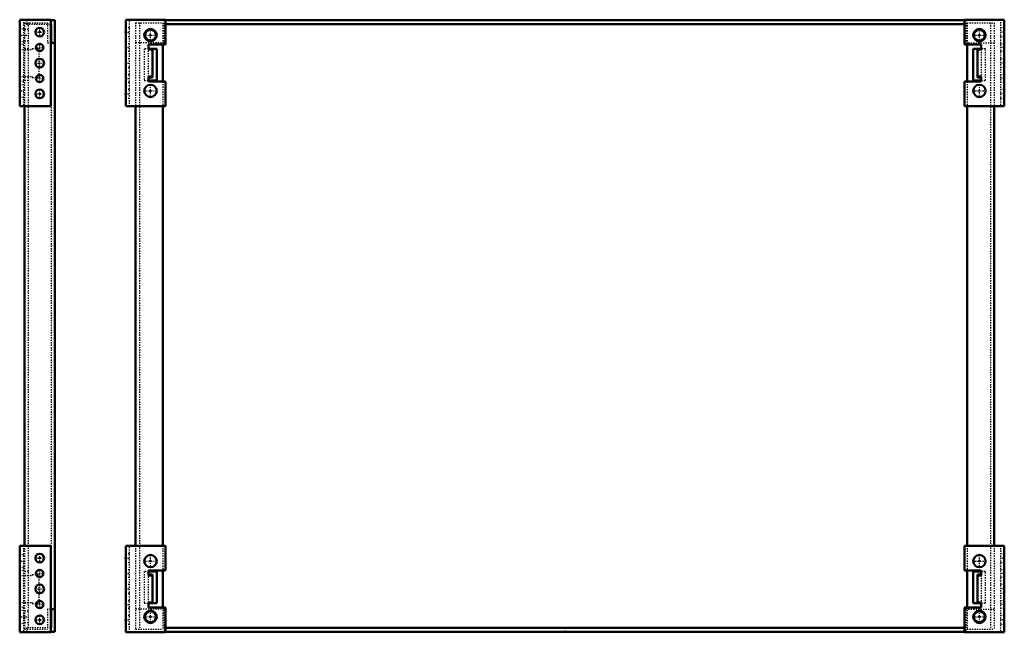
# Model space of a CAD drawing. Header units: millimetres. Extents: x 0 to 1707, y -25 to 859.
# Tile 2 of 2: x 911 to 1707, y 200 to 695. Entities that reach past the tile are written whole.
import ezdxf

# ---------------------------------------------------------------- set-up
doc = ezdxf.new("R2010")
doc.units = ezdxf.units.MM
doc.linetypes.add('Center', pattern=[1.5, 0.45, -0.5, 0.05, -0.5])
doc.linetypes.add('Dashed', pattern=[2, 1, -1])
for name, color, linetype, lineweight in [('2d ConnectionPoints', 7, 'Continuous', 50), ('AM_0', 7, 'Continuous', 50), ('AM_7', 7, 'Center', 25), ('AM_9', 6, 'Dashed', 25)]:
    doc.layers.add(name, color=color, linetype=linetype, lineweight=lineweight)

# ---------------------------------------------------------------- blocks, each defined once
blk = doc.blocks.new('14_MPP_0__P1_1_0_in_MPP0608_0__1300')
at = {"layer": 'AM_0'}
for p, q in [((910.906, 695.3405), (935.906, 695.3405)), ((910.906, 695.3405), (910.906, 625.3405)), ((935.906, 695.3405), (935.906, 625.3405)), ((910.906, 625.3405), (935.906, 625.3405))]:
    blk.add_line(p, q, dxfattribs=at)
for centre, radius in [((926.906, 685.3405), 3.5), ((926.906, 672.8405), 3), ((926.906, 660.3405), 3.5), ((926.906, 647.8405), 3), ((926.906, 635.3405), 3.5)]:
    blk.add_circle(centre, radius, dxfattribs=at)
at = {"layer": 'AM_7'}
for p, q in [((923.231, 685.3405), (930.581, 685.3405)), ((926.906, 681.6655), (926.906, 689.0155)), ((910.756, 682.8405), (914.056, 682.8405)), ((923.756, 672.8405), (930.056, 672.8405)), ((926.906, 669.6905), (926.906, 675.9905)), ((926.906, 656.6655), (926.906, 664.0155)), ((923.231, 660.3405), (930.581, 660.3405)), ((923.756, 647.8405), (930.056, 647.8405)), ((926.906, 644.6905), (926.906, 650.9905)), ((910.756, 637.8405), (914.056, 637.8405)), ((926.906, 631.6655), (926.906, 639.0155)), ((923.231, 635.3405), (930.581, 635.3405))]:
    blk.add_line(p, q, dxfattribs=at)
at = {"layer": 'AM_9'}
for p, q in [((913.906, 695.3405), (913.906, 625.3405)), ((913.906, 687.8405), (910.906, 687.8405)), ((910.906, 677.8405), (913.906, 677.8405)), ((913.906, 675.3405), (910.906, 675.3405)), ((910.906, 671.3405), (920.916, 671.3405)), ((920.916, 672.1405), (920.916, 671.3405)), ((920.916, 672.1405), (926.336, 672.1405)), ((926.336, 672.1405), (926.336, 648.5405)), ((910.906, 649.3405), (920.916, 649.3405)), ((913.906, 645.3405), (910.906, 645.3405)), ((920.916, 649.3405), (920.916, 648.5405)), ((920.916, 648.5405), (926.336, 648.5405)), ((913.906, 642.8405), (910.906, 642.8405)), ((910.906, 632.8405), (913.906, 632.8405))]:
    blk.add_line(p, q, dxfattribs=at)
blk = doc.blocks.new('15_MPP_0__P1_2_0_in_MPP0608_0__1300')
at = {"layer": 'AM_0'}
for p, q in [((910.906, 270.3405), (910.906, 200.3405)), ((910.906, 270.3405), (935.906, 270.3405)), ((935.906, 270.3405), (935.906, 200.3405)), ((910.906, 200.3405), (935.906, 200.3405))]:
    blk.add_line(p, q, dxfattribs=at)
for centre, radius in [((926.906, 260.3405), 3.5), ((926.906, 247.8405), 3), ((926.906, 235.3405), 3.5), ((926.906, 222.8405), 3), ((926.906, 210.3405), 3.5)]:
    blk.add_circle(centre, radius, dxfattribs=at)
at = {"layer": 'AM_7'}
for p, q in [((926.906, 256.6655), (926.906, 264.0155)), ((910.756, 257.8405), (914.056, 257.8405)), ((923.231, 260.3405), (930.581, 260.3405)), ((923.756, 247.8405), (930.056, 247.8405)), ((926.906, 244.6905), (926.906, 250.9905)), ((926.906, 231.6655), (926.906, 239.0155)), ((923.231, 235.3405), (930.581, 235.3405)), ((926.906, 219.6905), (926.906, 225.9905)), ((923.756, 222.8405), (930.056, 222.8405)), ((910.756, 212.8405), (914.056, 212.8405)), ((923.231, 210.3405), (930.581, 210.3405)), ((926.906, 206.6655), (926.906, 214.0155))]:
    blk.add_line(p, q, dxfattribs=at)
at = {"layer": 'AM_9'}
for p, q in [((913.906, 262.8405), (910.906, 262.8405)), ((913.906, 270.3405), (913.906, 200.3405)), ((910.906, 252.8405), (913.906, 252.8405)), ((913.906, 250.3405), (910.906, 250.3405)), ((920.916, 247.1405), (920.916, 246.3405)), ((920.916, 247.1405), (926.336, 247.1405)), ((926.336, 247.1405), (926.336, 223.5405)), ((910.906, 246.3405), (920.916, 246.3405)), ((910.906, 224.3405), (920.916, 224.3405)), ((920.916, 224.3405), (920.916, 223.5405)), ((920.916, 223.5405), (926.336, 223.5405)), ((913.906, 220.3405), (910.906, 220.3405)), ((913.906, 217.8405), (910.906, 217.8405)), ((910.906, 207.8405), (913.906, 207.8405))]:
    blk.add_line(p, q, dxfattribs=at)
blk = doc.blocks.new('16_MPP0608_0__P4_0_in_MPP0608_0__1300')
at = {"layer": 'AM_0'}
for p, q in [((939.206, 694.8405), (935.906, 694.8405)), ((939.206, 200.8405), (939.206, 694.8405)), ((935.906, 691.8405), (936.206, 691.8405)), ((936.206, 691.8405), (936.206, 676.7605)), ((935.906, 676.7605), (939.206, 676.7605)), ((914.706, 625.3405), (914.706, 270.3405)), ((939.206, 218.9205), (935.906, 218.9205)), ((936.206, 218.9205), (936.206, 203.8405)), ((936.206, 203.8405), (935.906, 203.8405)), ((935.906, 200.8405), (939.206, 200.8405))]:
    blk.add_line(p, q, dxfattribs=at)
at = {"layer": 'AM_7'}
for p, q in [((914.556, 682.8405), (917.856, 682.8405)), ((914.556, 212.8405), (917.856, 212.8405))]:
    blk.add_line(p, q, dxfattribs=at)
at = {"layer": 'AM_9'}
for p, q in [((914.706, 692.8405), (914.706, 625.3405)), ((914.706, 692.8405), (933.296, 692.8405)), ((935.906, 694.8405), (916.206, 694.8405)), ((916.206, 694.8405), (916.206, 691.8405)), ((917.706, 692.8405), (917.706, 202.8405)), ((933.296, 692.8405), (933.296, 676.7605)), ((917.706, 687.3405), (914.706, 687.3405)), ((916.206, 691.8405), (935.906, 691.8405)), ((914.706, 678.3405), (917.706, 678.3405)), ((933.296, 676.7605), (935.906, 676.7605)), ((936.206, 676.7605), (936.206, 218.9205)), ((917.706, 671.8405), (914.706, 671.8405)), ((917.706, 646.3405), (914.706, 646.3405)), ((914.706, 270.3405), (914.706, 202.8405)), ((917.706, 249.3405), (914.706, 249.3405)), ((917.706, 223.8405), (914.706, 223.8405)), ((917.706, 217.3405), (914.706, 217.3405)), ((935.906, 218.9205), (933.296, 218.9205)), ((933.296, 218.9205), (933.296, 202.8405)), ((914.706, 208.3405), (917.706, 208.3405)), ((914.706, 202.8405), (933.296, 202.8405)), ((935.906, 203.8405), (916.206, 203.8405)), ((916.206, 203.8405), (916.206, 200.8405)), ((916.206, 200.8405), (935.906, 200.8405))]:
    blk.add_line(p, q, dxfattribs=at)
blk = doc.blocks.new('17_MPP_0__P1_1_0_in_MPP0608_0__1300')
at = {"layer": 'AM_0'}
for p, q in [((1674.4865, 695.3405), (1706.4865, 695.3405)), ((1674.4865, 695.3405), (1674.4865, 675.3405)), ((1706.4865, 695.3405), (1706.4865, 625.3405)), ((1674.4865, 675.3405), (1687.9865, 675.3405)), ((1684.9865, 671.8405), (1684.9865, 648.5405)), ((1684.9865, 671.3405), (1687.9865, 671.3405)), ((1687.9865, 675.3405), (1687.9865, 671.3405)), ((1687.9865, 645.3405), (1674.4865, 645.3405)), ((1674.4865, 645.3405), (1674.4865, 625.3405)), ((1684.9865, 649.3405), (1687.9865, 649.3405)), ((1684.9865, 648.5405), (1687.9865, 648.5405)), ((1687.9865, 649.3405), (1687.9865, 645.3405)), ((1674.4865, 625.3405), (1706.4865, 625.3405))]:
    blk.add_line(p, q, dxfattribs=at)
for centre in [(1686.4865, 682.8405), (1686.4865, 637.8405)]:
    blk.add_circle(centre, 5, dxfattribs=at)
at = {"layer": 'AM_7'}
for p, q in [((1686.4865, 677.5905), (1686.4865, 688.0905)), ((1706.6365, 685.3405), (1703.3365, 685.3405)), ((1681.2365, 682.8405), (1691.7365, 682.8405)), ((1706.6365, 672.8405), (1703.3365, 672.8405)), ((1706.6365, 660.3405), (1703.3365, 660.3405)), ((1706.6365, 647.8405), (1703.3365, 647.8405)), ((1681.2365, 637.8405), (1691.7365, 637.8405)), ((1686.4865, 632.5905), (1686.4865, 643.0905)), ((1706.6365, 635.3405), (1703.3365, 635.3405))]:
    blk.add_line(p, q, dxfattribs=at)
at = {"layer": 'AM_9'}
for p, q in [((1703.4865, 695.3405), (1703.4865, 625.3405)), ((1706.4865, 688.8405), (1703.4865, 688.8405)), ((1703.4865, 681.8405), (1706.4865, 681.8405)), ((1684.9865, 672.1405), (1684.9865, 671.8405)), ((1684.9865, 672.1405), (1687.9865, 672.1405)), ((1687.9865, 671.3405), (1687.9865, 649.3405)), ((1706.4865, 675.8405), (1703.4865, 675.8405)), ((1703.4865, 669.8405), (1706.4865, 669.8405)), ((1706.4865, 663.8405), (1703.4865, 663.8405)), ((1703.4865, 656.8405), (1706.4865, 656.8405)), ((1706.4865, 650.8405), (1703.4865, 650.8405)), ((1703.4865, 644.8405), (1706.4865, 644.8405)), ((1706.4865, 638.8405), (1703.4865, 638.8405)), ((1703.4865, 631.8405), (1706.4865, 631.8405))]:
    blk.add_line(p, q, dxfattribs=at)
blk = doc.blocks.new('18_MPP_0__P1_2_0_in_MPP0608_0__1300')
at = {"layer": 'AM_0'}
for p, q in [((1028.4865, 695.3405), (996.4865, 695.3405)), ((996.4865, 625.3405), (996.4865, 695.3405)), ((1028.4865, 675.3405), (1028.4865, 695.3405)), ((1014.9865, 671.3405), (1014.9865, 675.3405)), ((1014.9865, 675.3405), (1028.4865, 675.3405)), ((1017.9865, 671.3405), (1014.9865, 671.3405)), ((1017.9865, 648.5405), (1017.9865, 671.8405)), ((1017.9865, 649.3405), (1014.9865, 649.3405)), ((1014.9865, 645.3405), (1014.9865, 649.3405)), ((1017.9865, 648.5405), (1014.9865, 648.5405)), ((1028.4865, 645.3405), (1014.9865, 645.3405)), ((1028.4865, 625.3405), (1028.4865, 645.3405)), ((1028.4865, 625.3405), (996.4865, 625.3405))]:
    blk.add_line(p, q, dxfattribs=at)
for centre in [(1016.4865, 682.8405), (1016.4865, 637.8405)]:
    blk.add_circle(centre, 5, dxfattribs=at)
at = {"layer": 'AM_7'}
for p, q in [((996.3365, 685.3405), (999.6365, 685.3405)), ((1016.4865, 677.5905), (1016.4865, 688.0905)), ((1011.2365, 682.8405), (1021.7365, 682.8405)), ((996.3365, 672.8405), (999.6365, 672.8405)), ((996.3365, 660.3405), (999.6365, 660.3405)), ((996.3365, 647.8405), (999.6365, 647.8405)), ((1011.2365, 637.8405), (1021.7365, 637.8405)), ((1016.4865, 632.5905), (1016.4865, 643.0905)), ((996.3365, 635.3405), (999.6365, 635.3405))]:
    blk.add_line(p, q, dxfattribs=at)
at = {"layer": 'AM_9'}
for p, q in [((999.4865, 625.3405), (999.4865, 695.3405)), ((999.4865, 688.8405), (996.4865, 688.8405)), ((996.4865, 681.8405), (999.4865, 681.8405)), ((999.4865, 675.8405), (996.4865, 675.8405)), ((996.4865, 669.8405), (999.4865, 669.8405)), ((1017.9865, 672.1405), (1014.9865, 672.1405)), ((1014.9865, 649.3405), (1014.9865, 671.3405)), ((1017.9865, 671.8405), (1017.9865, 672.1405)), ((999.4865, 663.8405), (996.4865, 663.8405)), ((996.4865, 656.8405), (999.4865, 656.8405)), ((999.4865, 650.8405), (996.4865, 650.8405)), ((996.4865, 644.8405), (999.4865, 644.8405)), ((999.4865, 638.8405), (996.4865, 638.8405)), ((996.4865, 631.8405), (999.4865, 631.8405))]:
    blk.add_line(p, q, dxfattribs=at)
blk = doc.blocks.new('19_MPP_0__P1_3_0_in_MPP0608_0__1300')
at = {"layer": 'AM_0'}
for p, q in [((1674.4865, 270.3405), (1706.4865, 270.3405)), ((1674.4865, 270.3405), (1674.4865, 250.3405)), ((1706.4865, 270.3405), (1706.4865, 200.3405)), ((1674.4865, 250.3405), (1687.9865, 250.3405)), ((1684.9865, 247.1405), (1687.9865, 247.1405)), ((1684.9865, 247.1405), (1684.9865, 223.8405)), ((1687.9865, 250.3405), (1687.9865, 246.3405)), ((1684.9865, 246.3405), (1687.9865, 246.3405)), ((1684.9865, 224.3405), (1687.9865, 224.3405)), ((1687.9865, 224.3405), (1687.9865, 220.3405)), ((1687.9865, 220.3405), (1674.4865, 220.3405)), ((1674.4865, 220.3405), (1674.4865, 200.3405)), ((1674.4865, 200.3405), (1706.4865, 200.3405))]:
    blk.add_line(p, q, dxfattribs=at)
for centre in [(1686.4865, 257.8405), (1686.4865, 212.8405)]:
    blk.add_circle(centre, 5, dxfattribs=at)
at = {"layer": 'AM_7'}
for p, q in [((1686.4865, 252.5905), (1686.4865, 263.0905)), ((1681.2365, 257.8405), (1691.7365, 257.8405)), ((1706.6365, 260.3405), (1703.3365, 260.3405)), ((1706.6365, 247.8405), (1703.3365, 247.8405)), ((1706.6365, 235.3405), (1703.3365, 235.3405)), ((1686.4865, 207.5905), (1686.4865, 218.0905)), ((1706.6365, 222.8405), (1703.3365, 222.8405)), ((1681.2365, 212.8405), (1691.7365, 212.8405)), ((1706.6365, 210.3405), (1703.3365, 210.3405))]:
    blk.add_line(p, q, dxfattribs=at)
at = {"layer": 'AM_9'}
for p, q in [((1703.4865, 270.3405), (1703.4865, 200.3405)), ((1706.4865, 263.8405), (1703.4865, 263.8405)), ((1703.4865, 256.8405), (1706.4865, 256.8405)), ((1706.4865, 250.8405), (1703.4865, 250.8405)), ((1687.9865, 246.3405), (1687.9865, 224.3405)), ((1703.4865, 244.8405), (1706.4865, 244.8405)), ((1706.4865, 238.8405), (1703.4865, 238.8405)), ((1703.4865, 231.8405), (1706.4865, 231.8405)), ((1684.9865, 223.8405), (1684.9865, 223.5405)), ((1684.9865, 223.5405), (1687.9865, 223.5405)), ((1706.4865, 225.8405), (1703.4865, 225.8405)), ((1703.4865, 219.8405), (1706.4865, 219.8405)), ((1706.4865, 213.8405), (1703.4865, 213.8405)), ((1703.4865, 206.8405), (1706.4865, 206.8405))]:
    blk.add_line(p, q, dxfattribs=at)
blk = doc.blocks.new('20_MPP_0__P1_4_0_in_MPP0608_0__1300')
at = {"layer": 'AM_0'}
for p, q in [((1028.4865, 270.3405), (996.4865, 270.3405)), ((996.4865, 200.3405), (996.4865, 270.3405)), ((1028.4865, 250.3405), (1028.4865, 270.3405)), ((1014.9865, 250.3405), (1028.4865, 250.3405)), ((1014.9865, 246.3405), (1014.9865, 250.3405)), ((1017.9865, 247.1405), (1014.9865, 247.1405)), ((1017.9865, 223.8405), (1017.9865, 247.1405)), ((1017.9865, 246.3405), (1014.9865, 246.3405)), ((1014.9865, 220.3405), (1014.9865, 224.3405)), ((1017.9865, 224.3405), (1014.9865, 224.3405)), ((1028.4865, 220.3405), (1014.9865, 220.3405)), ((1028.4865, 200.3405), (1028.4865, 220.3405)), ((1028.4865, 200.3405), (996.4865, 200.3405))]:
    blk.add_line(p, q, dxfattribs=at)
for centre in [(1016.4865, 257.8405), (1016.4865, 212.8405)]:
    blk.add_circle(centre, 5, dxfattribs=at)
at = {"layer": 'AM_7'}
for p, q in [((1016.4865, 252.5905), (1016.4865, 263.0905)), ((996.3365, 260.3405), (999.6365, 260.3405)), ((1011.2365, 257.8405), (1021.7365, 257.8405)), ((996.3365, 247.8405), (999.6365, 247.8405)), ((996.3365, 235.3405), (999.6365, 235.3405)), ((996.3365, 222.8405), (999.6365, 222.8405)), ((1016.4865, 207.5905), (1016.4865, 218.0905)), ((996.3365, 210.3405), (999.6365, 210.3405)), ((1011.2365, 212.8405), (1021.7365, 212.8405))]:
    blk.add_line(p, q, dxfattribs=at)
at = {"layer": 'AM_9'}
for p, q in [((999.4865, 263.8405), (996.4865, 263.8405)), ((999.4865, 200.3405), (999.4865, 270.3405)), ((996.4865, 256.8405), (999.4865, 256.8405)), ((999.4865, 250.8405), (996.4865, 250.8405)), ((996.4865, 244.8405), (999.4865, 244.8405)), ((999.4865, 238.8405), (996.4865, 238.8405)), ((1014.9865, 224.3405), (1014.9865, 246.3405)), ((996.4865, 231.8405), (999.4865, 231.8405)), ((999.4865, 225.8405), (996.4865, 225.8405)), ((1017.9865, 223.5405), (1014.9865, 223.5405)), ((1017.9865, 223.5405), (1017.9865, 223.8405)), ((996.4865, 219.8405), (999.4865, 219.8405)), ((999.4865, 213.8405), (996.4865, 213.8405)), ((996.4865, 206.8405), (999.4865, 206.8405))]:
    blk.add_line(p, q, dxfattribs=at)
blk = doc.blocks.new('21_MPP0608_0__P4_0_in_MPP0608_0__1300')
at = {"layer": 'AM_0'}
for p, q in [((1674.4865, 694.8405), (1028.4865, 694.8405)), ((1674.4865, 691.8405), (1028.4865, 691.8405)), ((1021.4865, 671.8405), (1014.9865, 671.8405)), ((1021.4865, 646.3405), (1021.4865, 671.8405)), ((1026.4865, 675.3405), (1026.4865, 645.3405)), ((1676.4865, 675.3405), (1676.4865, 645.3405)), ((1681.4865, 671.8405), (1681.4865, 646.3405)), ((1687.9865, 671.8405), (1681.4865, 671.8405)), ((1014.9865, 646.3405), (1021.4865, 646.3405)), ((1681.4865, 646.3405), (1687.9865, 646.3405)), ((1004.4865, 625.3405), (1004.4865, 270.3405)), ((1026.4865, 625.3405), (1026.4865, 270.3405)), ((1676.4865, 625.3405), (1676.4865, 270.3405)), ((1698.4865, 625.3405), (1698.4865, 270.3405)), ((1021.4865, 249.3405), (1014.9865, 249.3405)), ((1021.4865, 223.8405), (1021.4865, 249.3405)), ((1026.4865, 250.3405), (1026.4865, 220.3405)), ((1676.4865, 250.3405), (1676.4865, 220.3405)), ((1687.9865, 249.3405), (1681.4865, 249.3405)), ((1681.4865, 249.3405), (1681.4865, 223.8405)), ((1014.9865, 223.8405), (1021.4865, 223.8405)), ((1681.4865, 223.8405), (1687.9865, 223.8405)), ((1674.4865, 203.8405), (1028.4865, 203.8405)), ((1674.4865, 200.8405), (1028.4865, 200.8405))]:
    blk.add_line(p, q, dxfattribs=at)
for centre in [(1016.4865, 682.8405), (1686.4865, 682.8405), (1016.4865, 212.8405), (1686.4865, 212.8405)]:
    blk.add_circle(centre, 4.5, dxfattribs=at)
at = {"layer": 'AM_9'}
for p, q in [((1004.4865, 692.8405), (1004.4865, 625.3405)), ((1004.4865, 692.8405), (1026.4865, 692.8405)), ((1007.4865, 692.8405), (1007.4865, 202.8405)), ((1026.4865, 692.8405), (1026.4865, 675.3405)), ((1027.4865, 694.8405), (1027.4865, 676.7605)), ((1028.4865, 694.8405), (1027.4865, 694.8405)), ((1675.4865, 694.8405), (1674.4865, 694.8405)), ((1675.4865, 694.8405), (1675.4865, 676.7605)), ((1676.4865, 692.8405), (1698.4865, 692.8405)), ((1676.4865, 692.8405), (1676.4865, 675.3405)), ((1695.4865, 692.8405), (1695.4865, 202.8405)), ((1698.4865, 692.8405), (1698.4865, 625.3405)), ((1028.4865, 691.8405), (1027.4865, 691.8405)), ((1675.4865, 691.8405), (1674.4865, 691.8405)), ((1027.4865, 676.7605), (1004.4865, 676.7605)), ((1675.4865, 676.7605), (1698.4865, 676.7605)), ((1011.4865, 671.8405), (1011.4865, 646.3405)), ((1014.9865, 671.8405), (1011.4865, 671.8405)), ((1691.4865, 671.8405), (1687.9865, 671.8405)), ((1691.4865, 646.3405), (1691.4865, 671.8405)), ((1011.4865, 646.3405), (1014.9865, 646.3405)), ((1026.4865, 645.3405), (1026.4865, 625.3405)), ((1676.4865, 645.3405), (1676.4865, 625.3405)), ((1687.9865, 646.3405), (1691.4865, 646.3405)), ((1004.4865, 270.3405), (1004.4865, 202.8405)), ((1026.4865, 270.3405), (1026.4865, 250.3405)), ((1676.4865, 270.3405), (1676.4865, 250.3405)), ((1698.4865, 270.3405), (1698.4865, 202.8405)), ((1014.9865, 249.3405), (1011.4865, 249.3405)), ((1011.4865, 249.3405), (1011.4865, 223.8405)), ((1691.4865, 249.3405), (1687.9865, 249.3405)), ((1691.4865, 223.8405), (1691.4865, 249.3405)), ((1011.4865, 223.8405), (1014.9865, 223.8405)), ((1687.9865, 223.8405), (1691.4865, 223.8405)), ((1027.4865, 218.9205), (1004.4865, 218.9205)), ((1026.4865, 220.3405), (1026.4865, 202.8405)), ((1027.4865, 218.9205), (1027.4865, 200.8405)), ((1675.4865, 218.9205), (1675.4865, 200.8405)), ((1675.4865, 218.9205), (1698.4865, 218.9205)), ((1676.4865, 220.3405), (1676.4865, 202.8405)), ((1004.4865, 202.8405), (1026.4865, 202.8405)), ((1028.4865, 203.8405), (1027.4865, 203.8405)), ((1028.4865, 200.8405), (1027.4865, 200.8405)), ((1675.4865, 203.8405), (1674.4865, 203.8405)), ((1675.4865, 200.8405), (1674.4865, 200.8405)), ((1676.4865, 202.8405), (1698.4865, 202.8405))]:
    blk.add_line(p, q, dxfattribs=at)

msp = doc.modelspace()

# ---------------------------------------------------------------- linework, layer by layer
at = {"layer": '2d ConnectionPoints'}
for p in [(926.906, 685.3405), (996.4865, 685.3405), (910.906, 682.8405), (1016.4865, 682.8405), (1016.4865, 682.8405), (1686.4865, 682.8405), (910.906, 637.8405), (1016.4865, 637.8405), (926.906, 635.3405), (996.4865, 635.3405), (910.906, 257.8405), (926.906, 260.3405), (996.4865, 260.3405), (1016.4865, 257.8405), (1686.4865, 257.8405), (1706.4865, 260.3405), (910.906, 212.8405), (926.906, 210.3405), (996.4865, 210.3405), (1016.4865, 212.8405), (1016.4865, 212.8405), (1686.4865, 212.8405), (1686.4865, 212.8405), (1706.4865, 210.3405), (1351.4865, 200.8405)]:
    msp.add_point(p, dxfattribs=at)

# ---------------------------------------------------------------- block references
for name in ['14_MPP_0__P1_1_0_in_MPP0608_0__1300', '16_MPP0608_0__P4_0_in_MPP0608_0__1300', '18_MPP_0__P1_2_0_in_MPP0608_0__1300', '21_MPP0608_0__P4_0_in_MPP0608_0__1300', '17_MPP_0__P1_1_0_in_MPP0608_0__1300', '15_MPP_0__P1_2_0_in_MPP0608_0__1300', '20_MPP_0__P1_4_0_in_MPP0608_0__1300', '19_MPP_0__P1_3_0_in_MPP0608_0__1300']:
    msp.add_blockref(name, (0, 0))

doc.saveas('drawing.dxf')
